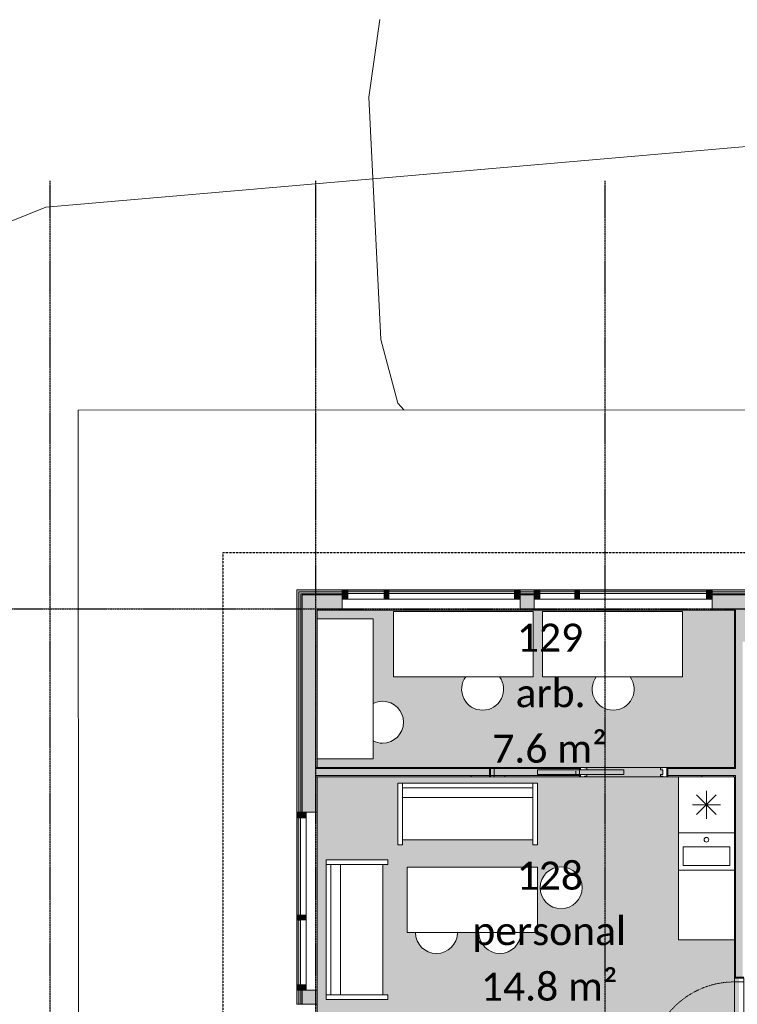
# Model space of a CAD drawing. Header units: millimetres. Extents: x -66110 to 16285, y -16697 to 38719.
# Tile 29 of 35: x -27778 to -20081, y 28160 to 38719. Entities that reach past the tile are written whole.
import ezdxf

# ---------------------------------------------------------------- set-up
doc = ezdxf.new("R2010")
doc.units = ezdxf.units.MM
for name, pattern in [('Dash 1mm', [2, 1, -1]), ('Grid Line', [5, 2, -1, 1, -1]), ('Overhead', [3.96875, 2.38125, -1.5875])]:
    doc.linetypes.add(name, pattern=pattern)
for name, color, linetype, lineweight, true_color in [('2119_70 Tennfjord barnehage SOSI UTM_lokal nullpunkt_dwg', 7, 'Continuous', 9, 0x767676), ('IfcFurniture', 9, 'Continuous', 9, 0x808080), ('K--DI---Høydekurve-KURVE', 9, 'Continuous', 25, 0x808080)]:
    doc.layers.add(name, color=color, linetype=linetype, lineweight=lineweight, true_color=true_color)
for name, color, linetype, lineweight in [('Curtain Panels', 7, 'Continuous', 9), ('Curtain Wall Mullions', 7, 'Continuous', 18), ('Doors', 7, 'Dash 1mm', 9), ('IfcAnnotation', 7, 'Continuous', 9), ('IfcCurtainWall', 7, 'Continuous', 9), ('IfcDoor', 7, 'Continuous', 9), ('IfcGrid', 7, 'Continuous', 9), ('IfcSlab', 7, 'Continuous', 9), ('IfcWall', 7, 'Continuous', 9), ('K--DI---Flateavgrensning', 7, 'Continuous', 25), ('Not Exported', 7, 'Continuous', 9)]:
    doc.layers.add(name, color=color, linetype=linetype, lineweight=lineweight)
doc.styles.add('Calibri', font='calibri.ttf', dxfattribs={"height": 300})
pattern_1 = [(0, (0, 0), (812.8, 203.2), [67.056, -542.544, 67.056, -542.544, -3251.2]), (0, (0, 0), (812.8, 203.2), [-1219.2, 67.056, -1152.144, 67.056, -542.544, -1422.4]), (0, (0, 0), (812.8, 203.2), [-3048, 67.056, -339.344, 67.056, -948.944]), (120, (304.8, 101.6), (-582.3764, 602.3054), [67.056, -542.544, 67.056, -542.544, -3251.2]), (120, (304.8, 101.6), (-582.3764, 602.3054), [-1219.2, 67.056, -1152.144, 67.056, -542.544, -1422.4]), (120, (304.8, 101.6), (-582.3764, 602.3054), [-3048, 67.056, -339.344, 67.056, -948.944]), (240, (406.4, 508), (-230.4236, -805.5054), [67.056, -542.544, 67.056, -542.544, -3251.2]), (240, (406.4, 508), (-230.4236, -805.5054), [-1219.2, 67.056, -1152.144, 67.056, -542.544, -1422.4]), (240, (406.4, 508), (-230.4236, -805.5054), [-3048, 67.056, -339.344, 67.056, -948.944])]

# ---------------------------------------------------------------- blocks, each defined once
blk = doc.blocks.new('ARK_2119_70_0_rvt-1-plan 01 eksist_ 200')
at = {"layer": 'IfcSlab'}
for p, q in [((-16213, 34538), (-27150, 34532)), ((-27150, 34532), (-27147, 25102))]:
    blk.add_line(p, q, dxfattribs=at)
blk = doc.blocks.new('2119_70 Tennfjord barnehage SOSI UTM_lokal nullpunkt_dwg-1701593-plan 01 eksist_ 200')
at = {"layer": 'K--DI---Flateavgrensning', "color": 8, "lineweight": 9, "true_color": 0x808080, "flags": 128}
blk.add_lwpolyline([(133461, 102029), (133535, 102094), (134217, 102277), (136814, 102403), (137646, 102288)], dxfattribs=at)
at = {"layer": 'K--DI---Høydekurve-KURVE', "lineweight": 9, "flags": 128}
blk.add_lwpolyline([(133701, 83711), (136324, 87231), (136964, 90356), (137075, 93054), (136312, 98064), (135635, 105870), (135260, 106803), (134127, 107659), (132893, 108331), (130436, 109053), (129799, 108972), (128390, 109325), (125514, 110207), (122792, 111227), (119960, 112863), (119114, 113182), (117762, 113387), (115599, 113403), (113458, 114001), (111560, 115361), (110966, 116473)], dxfattribs=at)
blk = doc.blocks.new('Skyvedør_enkel_innfelt - 10x21M-1583591-plan 01 eksist_ 200')
at = {"layer": 'Doors', "linetype": 'Continuous'}
for p, q in [((-462.5, 50), (-462.5, -50)), ((-420.5, 50), (-462.5, 50)), ((-420.5, 50), (-462.5, 50)), ((-462.5, 50), (-462.5, -50)), ((-420.5, 45), (-420.5, 50)), ((-420.5, 45), (-420.5, 50)), ((-395.5, 45), (-420.5, 45)), ((-395.5, 45), (-420.5, 45)), ((-420.5, -25), (-420.5, 25)), ((-420.5, 25), (-395.5, 25)), ((-395.5, 25), (-395.5, 45)), ((-395.5, 25), (-395.5, 45)), ((0, 25), (925, 25)), ((0, -25), (0, 25)), ((420.5, 45), (395.5, 45)), ((395.5, 45), (395.5, 25)), ((395.5, 25), (462.5, 25)), ((462.5, 50), (420.5, 50)), ((420.5, 50), (420.5, 45)), ((462.5, 25), (462.5, 50)), ((512.5, -10), (512.5, 25)), ((512.5, -10), (512.5, 25)), ((925, 25), (925, -25)), ((-462.5, -50), (-420.5, -50)), ((-462.5, -50), (-420.5, -50)), ((-395.5, -25), (-420.5, -25)), ((-420.5, -50), (-420.5, -45)), ((-420.5, -45), (-395.5, -45)), ((-420.5, -45), (-395.5, -45)), ((-420.5, -50), (-420.5, -45)), ((-395.5, -45), (-395.5, -25)), ((-395.5, -45), (-395.5, -25)), ((925, -25), (0, -25)), ((462.5, -25), (395.5, -25)), ((395.5, -25), (395.5, -45)), ((395.5, -45), (420.5, -45)), ((420.5, -45), (420.5, -50)), ((420.5, -50), (462.5, -50)), ((462.5, -50), (462.5, -25))]:
    blk.add_line(p, q, dxfattribs=at)
at = {"layer": 'Doors', "linetype": 'Continuous', "lineweight": 18}
for p, q in [((512.5, 50), (1437.5, 50)), ((1387.5, 50), (1387.5, -50)), ((1427.5, 50), (1427.5, -50)), ((1437.5, 50), (1437.5, -50)), ((1437.5, -50), (512.5, -50))]:
    blk.add_line(p, q, dxfattribs=at)
blk = doc.blocks.new('Dør Enkel - D10x21-1550208-plan 01 eksist_ 200')
at = {"layer": 'Doors', "linetype": 'Continuous'}
for p, q in [((-455, 50), (-495, 50)), ((-495, 50), (-495, -50)), ((-455, -50), (-455, 50)), ((455, -50), (455, 50)), ((495, 50), (455, 50)), ((495, -50), (495, 50)), ((-495, -50), (-455, -50)), ((455, -50), (455, -960)), ((455, -50), (495, -50))]:
    blk.add_line(p, q, dxfattribs=at)
at = {"layer": 'Doors'}
blk.add_arc((455, -50), 910, 180, 270, dxfattribs=at)
at = {"layer": 'IfcDoor'}
for p, q in [((-455, 50), (455, 50)), ((-455, -50), (455, -50))]:
    blk.add_line(p, q, dxfattribs=at)
blk = doc.blocks.new('_furniture_boks instance - _furniture_boks instance-1749317-plan 01 eksist_ 200')
at = {"layer": 'IfcFurniture'}
for p, q in [((300, 300), (-300, 300)), ((-300, 300), (-300, -300)), ((300, -300), (300, 300)), ((-300, -300), (300, -300))]:
    blk.add_line(p, q, dxfattribs=at)
blk = doc.blocks.new('_furniture_boks instance - _furniture_boks instance-1758777-plan 01 eksist_ 200')
at = {"layer": 'IfcFurniture'}
for p, q in [((575, 300), (-575, 300)), ((-575, 300), (-575, -300))]:
    blk.add_line(p, q, dxfattribs=at)
blk = doc.blocks.new('M_Sofa - 1500-1626027-plan 01 eksist_ 200')
at = {"layer": 'IfcFurniture'}
for p, q in [((-680, 476), (-629, 476)), ((-680, -184), (-680, 476)), ((-629, 476), (770, 476)), ((-629, 426), (-629, 476)), ((-629, 476), (-629, -184)), ((770, 426), (-629, 426)), ((770, 476), (770, 426)), ((770, 476), (820, 476)), ((770, -184), (770, 476)), ((820, 476), (820, -184)), ((770, 324), (-629, 324)), ((-629, -184), (-680, -184)), ((-629, -132), (770, -132)), ((820, -184), (770, -184))]:
    blk.add_line(p, q, dxfattribs=at)
blk = doc.blocks.new('_furniture_boks instance - _furniture_boks instance-1897657-plan 01 eksist_ 200')
at = {"layer": 'IfcFurniture'}
for p, q in [((-750, 300), (-750, -300)), ((750, -300), (750, 300)), ((-750, -300), (750, -300))]:
    blk.add_line(p, q, dxfattribs=at)
blk = doc.blocks.new('_furniture_boks instance - _furniture_boks instance-1897658-plan 01 eksist_ 200')
at = {"layer": 'IfcFurniture'}
for p, q in [((750, 350), (-750, 350)), ((-750, 350), (-750, -350)), ((750, -350), (750, 350)), ((-750, -350), (750, -350))]:
    blk.add_line(p, q, dxfattribs=at)
blk = doc.blocks.new('_furniture_boks instance - _furniture_boks instance-1749352-plan 01 eksist_ 200')
at = {"layer": 'IfcFurniture'}
for p, q in [((700, 350), (-700, 350)), ((-700, 350), (-700, -350)), ((700, -350), (700, 350)), ((-700, -350), (700, -350))]:
    blk.add_line(p, q, dxfattribs=at)
blk = doc.blocks.new('stol - stol-1629153-plan 01 eksist_ 200')
at = {"layer": 'IfcFurniture'}
for start, end in [(153.1559, 180), (0, 26.8441), (180, 0)]:
    blk.add_arc((31185, 23469), 225, start, end, dxfattribs=at)
blk = doc.blocks.new('stol1 - stol-1629168-plan 01 eksist_ 200')
at = {"layer": 'IfcFurniture'}
for start, end in [(53.5012, 180), (180, 306.4988)]:
    blk.add_arc((31185, 23469), 225, start, end, dxfattribs=at)
blk = doc.blocks.new('stol2 - stol-1629191-plan 01 eksist_ 200')
at = {"layer": 'IfcFurniture'}
for start, end in [(53.5012, 180), (180, 306.4988)]:
    blk.add_arc((31185, 23469), 225, start, end, dxfattribs=at)
blk = doc.blocks.new('stol3 - stol-1629218-plan 01 eksist_ 200')
at = {"layer": 'IfcFurniture'}
for start, end in [(90, 180), (180, 270)]:
    blk.add_arc((31185, 23469), 225, start, end, dxfattribs=at)
blk = doc.blocks.new('stol4 - stol-1629233-plan 01 eksist_ 200')
at = {"layer": 'IfcFurniture'}
for start, end in [(90, 180), (180, 270)]:
    blk.add_arc((31185, 23469), 225, start, end, dxfattribs=at)
blk = doc.blocks.new('stol5 - stol-1629248-plan 01 eksist_ 200')
at = {"layer": 'IfcFurniture'}
for start, end in [(0, 180), (180, 0)]:
    blk.add_arc((31185, 23469), 225, start, end, dxfattribs=at)
blk = doc.blocks.new('System Panel - Gf100-1673525-plan 01 eksist_ 200')
at = {"layer": 'IfcCurtainWall', "true_color": 0x80ffff}
blk.add_hatch(color=131, dxfattribs=at).paths.add_polyline_path([(-683, -13), (-683, -38), (682, -38), (682, -13), (-42, -13)])
at = {"layer": 'Curtain Panels'}
for p, q in [((-683, -13), (682, -13)), ((-683, -38), (-683, -13)), ((682, -38), (-683, -38)), ((682, -38), (682, -13))]:
    blk.add_line(p, q, dxfattribs=at)
blk = doc.blocks.new('Rectangular Mullion - 50x100 høyre-1673522-plan 01 eksist_ 200')
at = {"layer": 'IfcCurtainWall'}
for p, q in [((-20410, 32604.091763), (-21775, 32604.091763)), ((-20351, 32604.091763), (-20360, 32604.091763)), ((-21775, 32504.091763), (-20410, 32504.091763)), ((-20360, 32504.091763), (-20351, 32504.091763))]:
    blk.add_line(p, q, dxfattribs=at)
blk = doc.blocks.new('Rectangular Mullion - 50x100 venstre-1673124-plan 01 eksist_ 200')
at = {"layer": 'IfcCurtainWall', "lineweight": 18, "true_color": 0xa62f11}
h = blk.add_hatch(color=24, dxfattribs=at)
h.paths.add_polyline_path([(0, -50), (-1, -50), (0, 50)])
h.paths.add_polyline_path([(-10, -50), (-60, -50), (-60, 50), (-10, 50)])
at = {"layer": 'Curtain Wall Mullions'}
for p, q in [((-60, 50), (-60, -50)), ((-60, 50), (-10, 50)), ((-10, -50), (-10, 50)), ((0, 50), (-1, 50)), ((-1, 50), (-1, -50)), ((0, -50), (0, 50)), ((-60, -50), (-10, -50)), ((0, -50), (-1, -50))]:
    blk.add_line(p, q, dxfattribs=at)
blk = doc.blocks.new('Rectangular Mullion - 50x100 høyre-1673125-plan 01 eksist_ 200')
at = {"layer": 'IfcCurtainWall', "true_color": 0xa62f11}
h = blk.add_hatch(color=24, dxfattribs=at)
h.paths.add_polyline_path([(-10, -50), (-10, 50), (-60, 50), (-60, -50), (-57, -50)])
h.paths.add_polyline_path([(-1, -50), (0, -50), (-1, 50)])
at = {"layer": 'Curtain Wall Mullions'}
for p, q in [((-60, 50), (-60, -50)), ((-60, 50), (-10, 50)), ((-10, -50), (-10, 50)), ((0, 50), (-1, 50)), ((-1, 50), (-1, -50)), ((0, -50), (0, 50)), ((-60, -50), (-10, -50)), ((0, -50), (-1, -50))]:
    blk.add_line(p, q, dxfattribs=at)
blk = doc.blocks.new('System Panel - Gf100-1673526-plan 01 eksist_ 200')
at = {"layer": 'IfcCurtainWall', "true_color": 0x80ffff}
blk.add_hatch(color=131, dxfattribs=at).paths.add_polyline_path([(187.5, -37.5), (187.5, -12.5), (-187.5, -12.5), (-187.5, -37.5)])
at = {"layer": 'Curtain Panels'}
for p, q in [((-187.5, -12.5), (187.5, -12.5)), ((-187.5, -37.5), (-187.5, -12.5)), ((187.5, -37.5), (-187.5, -37.5)), ((187.5, -37.5), (187.5, -12.5))]:
    blk.add_line(p, q, dxfattribs=at)
blk = doc.blocks.new('Rectangular Mullion - 50x100 høyre-1673524-plan 01 eksist_ 200')
at = {"layer": 'IfcCurtainWall'}
for p, q in [((-22250, 32604.091763), (-22259, 32604.091763)), ((-21825, 32604.091763), (-22200, 32604.091763)), ((-22259, 32504.091763), (-22250, 32504.091763)), ((-22200, 32504.091763), (-21825, 32504.091763))]:
    blk.add_line(p, q, dxfattribs=at)
blk = doc.blocks.new('Rectangular Mullion - 50x100-1673122-plan 01 eksist_ 200')
at = {"layer": 'IfcCurtainWall', "lineweight": 18, "true_color": 0xa62f11}
blk.add_hatch(color=24, dxfattribs=at).paths.add_polyline_path([(25, -50), (-25, -50), (-25, 50), (25, 50)])
at = {"layer": 'Curtain Wall Mullions'}
for p, q in [((25, 50), (-25, 50)), ((-25, 50), (-25, -50)), ((25, 50), (25, -50)), ((-25, -50), (25, -50))]:
    blk.add_line(p, q, dxfattribs=at)
blk = doc.blocks.new('System Panel - Gf100-1674176-plan 01 eksist_ 200')
at = {"layer": 'IfcCurtainWall', "true_color": 0x80ffff}
blk.add_hatch(color=131, dxfattribs=at).paths.add_polyline_path([(-675, -13), (-675, -38), (675, -38), (675, -13), (480, -13)])
at = {"layer": 'Curtain Panels'}
for p, q in [((-675, -13), (675, -13)), ((-675, -38), (-675, -13)), ((675, -38), (-675, -38)), ((675, -38), (675, -13))]:
    blk.add_line(p, q, dxfattribs=at)
blk = doc.blocks.new('Rectangular Mullion - 50x100 høyre-1674173-plan 01 eksist_ 200')
at = {"layer": 'IfcCurtainWall'}
for p, q in [((-22470, 32604.091763), (-23820, 32604.091763)), ((-22411, 32604.091763), (-22420, 32604.091763)), ((-23820, 32504.091763), (-22470, 32504.091763)), ((-22420, 32504.091763), (-22411, 32504.091763))]:
    blk.add_line(p, q, dxfattribs=at)
blk = doc.blocks.new('Rectangular Mullion - 50x100 venstre-V6-plan 01 eksist_ 200')
at = {"layer": 'IfcCurtainWall', "lineweight": 18, "true_color": 0xa62f11}
blk.add_hatch(color=24, dxfattribs=at).paths.add_polyline_path([(-60, -50), (-60, 50), (-10, 50), (-10, -50), (-51, -50)])
at = {"layer": 'Curtain Wall Mullions'}
for p, q in [((-60, 50), (-60, -50)), ((-60, 50), (-10, 50)), ((-10, -50), (-10, 50)), ((0, 50), (-1, 50)), ((-1, 50), (-1, -50)), ((0, -50), (0, 50)), ((-60, -50), (-10, -50)), ((0, -50), (-1, -50))]:
    blk.add_line(p, q, dxfattribs=at)
blk = doc.blocks.new('Rectangular Mullion - 50x100 høyre-V7-plan 01 eksist_ 200')
at = {"layer": 'IfcCurtainWall', "true_color": 0xa62f11}
h = blk.add_hatch(color=24, dxfattribs=at)
h.paths.add_polyline_path([(-1, -50), (0, -50), (-1, 50)])
h.paths.add_polyline_path([(-10, -50), (-10, 50), (-60, 50), (-60, -50)])
at = {"layer": 'Curtain Wall Mullions'}
for p, q in [((-60, 50), (-60, -50)), ((-60, 50), (-10, 50)), ((-10, -50), (-10, 50)), ((0, 50), (-1, 50)), ((-1, 50), (-1, -50)), ((0, -50), (0, 50)), ((-60, -50), (-10, -50)), ((0, -50), (-1, -50))]:
    blk.add_line(p, q, dxfattribs=at)
blk = doc.blocks.new('System Panel - Gf100-1568728-plan 01 eksist_ 200')
at = {"layer": 'IfcCurtainWall', "true_color": 0x80ffff}
blk.add_hatch(color=131, dxfattribs=at).paths.add_polyline_path([(-195, -13), (-195, -38), (195, -38), (195, -13), (37, -13)])
at = {"layer": 'Curtain Panels'}
for p, q in [((-195, -13), (195, -13)), ((-195, -38), (-195, -13)), ((195, -38), (-195, -38)), ((195, -38), (195, -13))]:
    blk.add_line(p, q, dxfattribs=at)
blk = doc.blocks.new('Rectangular Mullion - 50x100 høyre-1674175-plan 01 eksist_ 200')
at = {"layer": 'IfcCurtainWall'}
for p, q in [((-24310, 32604.091763), (-24319, 32604.091763)), ((-23870, 32604.091763), (-24260, 32604.091763)), ((-24319, 32504.091763), (-24310, 32504.091763)), ((-24260, 32504.091763), (-23870, 32504.091763))]:
    blk.add_line(p, q, dxfattribs=at)
blk = doc.blocks.new('System Panel - Gf100-1672155-plan 01 eksist_ 200')
at = {"layer": 'IfcCurtainWall', "true_color": 0x80ffff}
blk.add_hatch(color=131, dxfattribs=at).paths.add_polyline_path([(-522, -13), (-522, -38), (522, -38), (522, -13), (-176, -13)])
at = {"layer": 'Curtain Panels'}
for p, q in [((-522, -13), (522, -13)), ((-522, -38), (-522, -13)), ((522, -38), (-522, -38)), ((522, -38), (522, -13))]:
    blk.add_line(p, q, dxfattribs=at)
blk = doc.blocks.new('Rectangular Mullion - 50x100 høyre-1672151-plan 01 eksist_ 200')
at = {"layer": 'IfcCurtainWall'}
for p, q in [((-14910, 32604.091763), (-15955, 32604.091763)), ((-14851, 32604.091763), (-14860, 32604.091763)), ((-15955, 32504.091763), (-14910, 32504.091763)), ((-14860, 32504.091763), (-14851, 32504.091763))]:
    blk.add_line(p, q, dxfattribs=at)
blk = doc.blocks.new('Rectangular Mullion - 50x100 venstre-1672156-plan 01 eksist_ 200')
at = {"layer": 'IfcCurtainWall', "lineweight": 18, "true_color": 0xa62f11}
blk.add_hatch(color=24, dxfattribs=at).paths.add_polyline_path([(-60, -50), (-60, 50), (-10, 50), (-10, -50)])
at = {"layer": 'Curtain Wall Mullions'}
for p, q in [((-60, 50), (-60, -50)), ((-60, 50), (-10, 50)), ((-10, -50), (-10, 50)), ((0, 50), (-1, 50)), ((-1, 50), (-1, -50)), ((0, -50), (0, 50)), ((-60, -50), (-10, -50)), ((0, -50), (-1, -50))]:
    blk.add_line(p, q, dxfattribs=at)
blk = doc.blocks.new('Rectangular Mullion - 50x100 høyre-V44-plan 01 eksist_ 200')
at = {"layer": 'IfcCurtainWall', "true_color": 0xa62f11}
blk.add_hatch(color=24, dxfattribs=at).paths.add_polyline_path([(-60, -50), (-10, -50), (-10, 50), (-60, 50)])
at = {"layer": 'Curtain Wall Mullions'}
for p, q in [((-60, 50), (-60, -50)), ((-60, 50), (-10, 50)), ((-10, -50), (-10, 50)), ((0, 50), (-1, 50)), ((-1, 50), (-1, -50)), ((0, -50), (0, 50)), ((-60, -50), (-10, -50)), ((0, -50), (-1, -50))]:
    blk.add_line(p, q, dxfattribs=at)
blk = doc.blocks.new('System Panel - Gf100-1672158-plan 01 eksist_ 200')
at = {"layer": 'IfcCurtainWall', "true_color": 0x80ffff}
blk.add_hatch(color=131, dxfattribs=at).paths.add_polyline_path([(192, -13), (-347, -13), (-347, -38), (347, -38), (347, -13)])
at = {"layer": 'Curtain Panels'}
for p, q in [((-347, -13), (347, -13)), ((-347, -38), (-347, -13)), ((347, -38), (-347, -38)), ((347, -38), (347, -13))]:
    blk.add_line(p, q, dxfattribs=at)
blk = doc.blocks.new('Rectangular Mullion - 50x100 høyre-1672153-plan 01 eksist_ 200')
at = {"layer": 'IfcCurtainWall'}
for p, q in [((-16750, 32604.091763), (-16759, 32604.091763)), ((-16005, 32604.091763), (-16700, 32604.091763)), ((-16759, 32504.091763), (-16750, 32504.091763)), ((-16700, 32504.091763), (-16005, 32504.091763))]:
    blk.add_line(p, q, dxfattribs=at)
blk = doc.blocks.new('Rectangular Mullion - 50x100-1672154-plan 01 eksist_ 200')
at = {"layer": 'IfcCurtainWall', "lineweight": 18, "true_color": 0xa62f11}
blk.add_hatch(color=24, dxfattribs=at).paths.add_polyline_path([(25, 50), (25, -50), (-25, -50), (-25, 50)])
at = {"layer": 'Curtain Wall Mullions'}
for p, q in [((25, 50), (-25, 50)), ((-25, 50), (-25, -50)), ((25, 50), (25, -50)), ((-25, -50), (25, -50))]:
    blk.add_line(p, q, dxfattribs=at)
blk = doc.blocks.new('fast_innredning_kjøl_frys - fast_innredning_kjøl_frys-1326406-plan 01 eksist_ 200')
at = {"layer": 'IfcAnnotation', "color": 8, "true_color": 0x808080}
for p, q in [((-300, 300), (300, 300)), ((-300, -300), (-300, 300)), ((300, 300), (300, -300)), ((-106, -106), (106, 106)), ((106, -106), (-106, 106)), ((0, -150), (0, 150)), ((-150, 0), (150, 0)), ((300, -300), (-300, -300))]:
    blk.add_line(p, q, dxfattribs=at)
blk = doc.blocks.new('fast_innredning_vask_små - fast_innredning_vask_små-1326419-plan 01 eksist_ 200')
at = {"layer": 'IfcAnnotation', "color": 8, "true_color": 0x808080}
for p, q in [((-300, 100), (300, 100)), ((-300, -300), (-300, 100)), ((300, 100), (300, -300)), ((-250, -250), (-250, -50)), ((-250, -50), (250, -50)), ((250, -50), (250, -250)), ((300, -300), (-300, -300)), ((250, -250), (-250, -250))]:
    blk.add_line(p, q, dxfattribs=at)
blk.add_circle((0, 25), 25, dxfattribs=at)

msp = doc.modelspace()

# ---------------------------------------------------------------- hatches: boundary and pattern name
at = {"layer": 'IfcWall', "true_color": 0xa62f11}
h = msp.add_hatch(color=24, dxfattribs=at)
h.paths.add_polyline_path([(-24785, 20902), (-24785, 22100), (-24804, 22100), (-24804, 20902)])
h.paths.add_polyline_path([(-24785, 24010), (-24785, 25640), (-24804, 25640), (-24804, 24010)])
h.paths.add_polyline_path([(-24804, 26850), (-24785, 26850), (-24785, 27150), (-24804, 27150), (-24804, 27139)])
h.paths.add_polyline_path([(-24785, 30388), (-24785, 32604), (-24804, 32604), (-24804, 30388)])
h = msp.add_hatch(color=24, dxfattribs=at)
h.paths.add_polyline_path([(-20113, 32585), (-19915, 32585), (-19915, 32604), (-20337, 32604), (-20337, 32585)])
h.paths.add_polyline_path([(-24762, 32585), (-24633, 32585), (-24633, 32604), (-24785, 32604), (-24785, 32585)])
at = {"layer": 'IfcWall', "true_color": 0xf0f0f0}
h = msp.add_hatch(color=7, dxfattribs=at)
h.paths.add_polyline_path([(-24762, 20883), (-24762, 22100), (-24785, 22100), (-24785, 20883)])
h.paths.add_polyline_path([(-24762, 24010), (-24762, 25640), (-24785, 25640), (-24785, 24010)])
h.paths.add_polyline_path([(-24762, 26850), (-24762, 27150), (-24785, 27150), (-24785, 26850)])
h.paths.add_polyline_path([(-24762, 30388), (-24762, 32585), (-24785, 32585), (-24785, 30388)])
h = msp.add_hatch(color=7, dxfattribs=at)
h.paths.add_polyline_path([(-20337, 32562), (-19938, 32562), (-19938, 32585), (-20337, 32585)])
h.paths.add_polyline_path([(-24762, 32562), (-24633, 32562), (-24633, 32585), (-24762, 32585)])
at = {"layer": 'IfcWall', "true_color": 0x787878}
h = msp.add_hatch(color=8, dxfattribs=at)
h.paths.add_polyline_path([(-24750, 20860), (-24750, 22100), (-24762, 22100), (-24762, 20860)])
h.paths.add_polyline_path([(-24750, 24010), (-24750, 25640), (-24762, 25640), (-24762, 24010)])
h.paths.add_polyline_path([(-24750, 26850), (-24750, 27150), (-24762, 27150), (-24762, 26850)])
h.paths.add_polyline_path([(-24750, 30388), (-24750, 32562), (-24762, 32562), (-24762, 30388)])
h = msp.add_hatch(color=8, dxfattribs=at)
h.paths.add_polyline_path([(-20100, 32550), (-19950, 32550), (-19950, 32562), (-20337, 32562), (-20337, 32550), (-20113, 32550)])
h.paths.add_polyline_path([(-24633, 32550), (-24633, 32562), (-24750, 32562), (-24750, 32550)])
at = {"layer": 'IfcWall', "true_color": 0xffffcd}
h = msp.add_hatch(color=7, dxfattribs=at)
h.paths.add_polyline_path([(-24750, 20848), (-24600, 20848), (-24600, 22100), (-24750, 22100), (-24750, 20860)])
h.paths.add_polyline_path([(-24750, 24010), (-24600, 24010), (-24600, 25640), (-24750, 25640), (-24750, 24137)])
h.paths.add_polyline_path([(-24750, 26850), (-24600, 26850), (-24600, 27150), (-24750, 27150), (-24750, 27139)])
h.paths.add_polyline_path([(-24750, 30388), (-24600, 30388), (-24600, 32251), (-24633, 32251), (-24633, 32550), (-24750, 32550), (-24750, 30570)])
at = {"layer": 'IfcWall', "true_color": 0xa62f11}
h = msp.add_hatch(color=24, dxfattribs=at)
h.paths.add_polyline_path([(-20337, 32585), (-20337, 32604), (-20350, 32604), (-20350, 32585)])
h.paths.add_polyline_path([(-22338, 32585), (-22260, 32585), (-22260, 32604), (-22410, 32604), (-22410, 32585)])
h.paths.add_polyline_path([(-24633, 32585), (-24320, 32585), (-24320, 32604), (-24633, 32604)])
at = {"layer": 'IfcWall', "true_color": 0xf0f0f0}
h = msp.add_hatch(color=7, dxfattribs=at)
h.paths.add_polyline_path([(-20337, 32562), (-20337, 32585), (-20350, 32585), (-20350, 32562)])
h.paths.add_polyline_path([(-22338, 32562), (-22260, 32562), (-22260, 32585), (-22410, 32585), (-22410, 32562)])
h.paths.add_polyline_path([(-24591, 32562), (-24320, 32562), (-24320, 32585), (-24633, 32585), (-24633, 32562)])
at = {"layer": 'IfcWall', "true_color": 0x787878}
h = msp.add_hatch(color=8, dxfattribs=at)
h.paths.add_polyline_path([(-20337, 32550), (-20337, 32562), (-20350, 32562), (-20350, 32550)])
h.paths.add_polyline_path([(-22260, 32550), (-22260, 32562), (-22410, 32562), (-22410, 32550), (-22338, 32550)])
h.paths.add_polyline_path([(-24320, 32550), (-24320, 32562), (-24633, 32562), (-24633, 32550), (-24588, 32550)])
at = {"layer": 'IfcWall', "true_color": 0xffffcd}
for points in [[(-24600, 32251), (-24600, 32550), (-24633, 32550), (-24633, 32251)], [(-20100, 32400), (-20100, 32550), (-20337, 32550), (-20337, 32400), (-20113, 32400)], [(-19950, 32050), (-19950, 32550), (-20100, 32550), (-20100, 32050), (-20013, 32050)]]:
    msp.add_hatch(color=7, dxfattribs=at).paths.add_polyline_path(points)
h = msp.add_hatch(color=7, dxfattribs=at)
h.paths.add_polyline_path([(-20337, 32400), (-20337, 32550), (-20350, 32550), (-20350, 32400)])
h.paths.add_polyline_path([(-22338, 32400), (-22260, 32400), (-22260, 32550), (-22410, 32550), (-22410, 32400)])
h.paths.add_polyline_path([(-24600, 32400), (-24320, 32400), (-24320, 32550), (-24600, 32550)])
at = {"layer": 'IfcWall', "true_color": 0x787878}
h = msp.add_hatch(dxfattribs=at)
h.set_pattern_fill('FP_1', color=8, style=0, pattern_type=2)
h.set_pattern_definition(pattern_1)
h.paths.add_polyline_path([(-24588, 32251), (-24588, 32400), (-24600, 32400), (-24600, 32251)])
h = msp.add_hatch(dxfattribs=at)
h.set_pattern_fill('FP_1', color=8, style=0, pattern_type=2)
h.set_pattern_definition(pattern_1)
h.paths.add_polyline_path([(-20337, 32388), (-20337, 32400), (-20350, 32400), (-20350, 32388)])
h.paths.add_polyline_path([(-22410, 32388), (-22260, 32388), (-22260, 32400), (-22410, 32400)])
h.paths.add_polyline_path([(-24320, 32388), (-24320, 32400), (-24588, 32400), (-24588, 32388)])
h = msp.add_hatch(dxfattribs=at)
h.set_pattern_fill('FP_1', color=8, style=0, pattern_type=2)
h.set_pattern_definition(pattern_1)
h.paths.add_polyline_path([(-20337, 32400), (-20337, 32388), (-20113, 32388), (-20113, 32400)])
h = msp.add_hatch(dxfattribs=at)
h.set_pattern_fill('FP_1', color=8, style=0, pattern_type=2)
h.set_pattern_definition(pattern_1)
h.paths.add_polyline_path([(-20113, 32050), (-20100, 32050), (-20100, 32400), (-20113, 32400), (-20113, 32286)])
h = msp.add_hatch(dxfattribs=at)
h.set_pattern_fill('FP_1', color=8, style=0, pattern_type=2)
h.set_pattern_definition(pattern_1)
h.paths.add_polyline_path([(-24588, 20786), (-24588, 22100), (-24600, 22100), (-24600, 20786), (-24591, 20786)])
h.paths.add_polyline_path([(-24588, 24010), (-24588, 24700), (-24600, 24700), (-24600, 24010)])
h.paths.add_polyline_path([(-24588, 24850), (-24588, 25640), (-24600, 25640), (-24600, 24850)])
h.paths.add_polyline_path([(-24588, 26850), (-24588, 27150), (-24600, 27150), (-24600, 26850)])
h.paths.add_polyline_path([(-24588, 30388), (-24588, 30600), (-24600, 30600), (-24600, 30388)])
h.paths.add_polyline_path([(-24588, 30700), (-24588, 32251), (-24600, 32251), (-24600, 30700)])
h = msp.add_hatch(dxfattribs=at)
h.set_pattern_fill('FP_1', color=8, style=0, pattern_type=2)
h.set_pattern_definition(pattern_1)
h.paths.add_polyline_path([(-20100, 24850), (-20100, 25890), (-20113, 25890), (-20113, 24850)])
h.paths.add_polyline_path([(-20100, 26900), (-20100, 27175), (-20113, 27175), (-20113, 26900)])
h.paths.add_polyline_path([(-20113, 27275), (-20100, 27275), (-20100, 27440), (-20113, 27440), (-20113, 27288)])
h.paths.add_polyline_path([(-20113, 28450), (-20100, 28450), (-20100, 30612), (-20113, 30612), (-20113, 30000)])
h.paths.add_polyline_path([(-20113, 30687), (-20100, 30687), (-20100, 32050), (-20113, 32050), (-20113, 30700)])
at = {"layer": 'IfcWall', "true_color": 0xffffcd}
h = msp.add_hatch(color=7, dxfattribs=at)
h.paths.add_polyline_path([(-20025, 24825), (-20025, 25890), (-20100, 25890), (-20100, 24825), (-20085, 24825)])
h.paths.add_polyline_path([(-20025, 26900), (-20025, 27440), (-20100, 27440), (-20100, 26900)])
h.paths.add_polyline_path([(-20025, 28450), (-20025, 32050), (-20100, 32050), (-20100, 28450)])
at = {"layer": 'IfcWall', "true_color": 0x787878}
h = msp.add_hatch(dxfattribs=at)
h.set_pattern_fill('FP_1', color=8, style=0, pattern_type=2)
h.set_pattern_definition(pattern_1)
h.paths.add_polyline_path([(-21773, 30687), (-21773, 30700), (-24600, 30700), (-24600, 30687), (-22338, 30687)])
h.paths.add_polyline_path([(-20828, 30687), (-20113, 30687), (-20113, 30700), (-20828, 30700)])
at = {"layer": 'IfcWall', "true_color": 0xffffcd}
h = msp.add_hatch(color=7, dxfattribs=at)
h.paths.add_polyline_path([(-21773, 30612), (-21773, 30687), (-24600, 30687), (-24600, 30612), (-22338, 30612)])
h.paths.add_polyline_path([(-20828, 30612), (-20100, 30612), (-20100, 30687), (-20828, 30687)])
at = {"layer": 'IfcWall', "true_color": 0x787878}
h = msp.add_hatch(dxfattribs=at)
h.set_pattern_fill('FP_1', color=8, style=0, pattern_type=2)
h.set_pattern_definition(pattern_1)
h.paths.add_polyline_path([(-20713, 30600), (-20113, 30600), (-20113, 30612), (-20828, 30612), (-20828, 30600)])
h.paths.add_polyline_path([(-24269, 30600), (-21773, 30600), (-21773, 30612), (-24600, 30612), (-24600, 30600), (-24588, 30600)])
at = {"layer": 'IfcWall', "true_color": 0xa62f11}
h = msp.add_hatch(color=24, dxfattribs=at)
h.paths.add_polyline_path([(-24785, 28160), (-24785, 28310), (-24804, 28310), (-24804, 28160)])
h.paths.add_polyline_path([(-24804, 30220), (-24785, 30220), (-24785, 30388), (-24804, 30388)])
at = {"layer": 'IfcWall', "true_color": 0xf0f0f0}
h = msp.add_hatch(color=7, dxfattribs=at)
h.paths.add_polyline_path([(-24762, 28160), (-24762, 28310), (-24785, 28310), (-24785, 28160)])
h.paths.add_polyline_path([(-24785, 30220), (-24762, 30220), (-24762, 30388), (-24785, 30388)])
at = {"layer": 'IfcWall', "true_color": 0x787878}
h = msp.add_hatch(color=8, dxfattribs=at)
h.paths.add_polyline_path([(-24750, 28160), (-24750, 28310), (-24762, 28310), (-24762, 28160)])
h.paths.add_polyline_path([(-24762, 30220), (-24750, 30220), (-24750, 30388), (-24762, 30388)])
at = {"layer": 'IfcWall', "true_color": 0xffffcd}
h = msp.add_hatch(color=7, dxfattribs=at)
h.paths.add_polyline_path([(-24750, 28160), (-24600, 28160), (-24600, 28310), (-24750, 28310)])
h.paths.add_polyline_path([(-24750, 30220), (-24600, 30220), (-24600, 30388), (-24750, 30388)])
at = {"layer": 'IfcWall', "true_color": 0x787878}
h = msp.add_hatch(dxfattribs=at)
h.set_pattern_fill('FP_1', color=8, style=0, pattern_type=2)
h.set_pattern_definition(pattern_1)
h.paths.add_polyline_path([(-24600, 28160), (-24588, 28160), (-24588, 28310), (-24600, 28310)])
h.paths.add_polyline_path([(-24600, 30220), (-24588, 30220), (-24588, 30388), (-24600, 30388)])
at = {"layer": 'Not Exported', "true_color": 0xefe6fa}
h = msp.add_hatch(color=7, dxfattribs=at)
h.paths.add_polyline_path([(-21050, 30650), (-20880, 30650), (-20880, 30675), (-20905, 30675), (-20905, 30695), (-20880, 30695), (-20880, 30700), (-20838, 30700), (-20838, 30650), (-20828, 30650), (-20828, 30700), (-20113, 30700), (-20113, 32388), (-24588, 32388), (-24588, 32294), (-23988, 32294), (-23988, 31386), (-23984, 31388), (-23936, 31405), (-23886, 31410), (-23836, 31405), (-23789, 31388), (-23746, 31361), (-23710, 31326), (-23683, 31283), (-23667, 31235), (-23661, 31185), (-23667, 31135), (-23683, 31088), (-23710, 31045), (-23746, 31009), (-23789, 30983), (-23836, 30966), (-23886, 30960), (-23936, 30966), (-23988, 30983), (-23988, 30794), (-24588, 30794), (-24588, 30700), (-21773, 30700), (-21773, 30650), (-21696, 30650)])
h.paths.add_polyline_path([(-21763, 30675), (-21763, 30700), (-21721, 30700), (-21721, 30695), (-21696, 30695), (-21696, 30675), (-21721, 30675)])
h.paths.add_polyline_path([(-21413, 31314), (-21463, 31320), (-21511, 31336), (-21553, 31363), (-21589, 31399), (-21616, 31441), (-21632, 31489), (-21638, 31539), (-21632, 31589), (-21616, 31637), (-21596, 31672), (-22169, 31672), (-22169, 32372), (-20669, 32372), (-20669, 31672), (-21233, 31672), (-21210, 31637), (-21194, 31589), (-21188, 31539), (-21194, 31489), (-21210, 31441), (-21237, 31399), (-21273, 31363), (-21315, 31336), (-21363, 31320)])
h.paths.add_polyline_path([(-22813, 31314), (-22868, 31321), (-22911, 31336), (-22953, 31363), (-22989, 31399), (-23016, 31441), (-23032, 31489), (-23038, 31539), (-23032, 31589), (-23016, 31637), (-22996, 31672), (-23769, 31672), (-23769, 32372), (-22269, 32372), (-22269, 31672), (-22633, 31672), (-22610, 31637), (-22594, 31589), (-22588, 31539), (-22594, 31489), (-22610, 31441), (-22637, 31399), (-22673, 31363), (-22715, 31336), (-22763, 31320)])
h = msp.add_hatch(color=7, dxfattribs=at)
h.paths.add_polyline_path([(-23625, 27300), (-23500, 27300), (-23500, 27800), (-22000, 27800), (-22000, 27300), (-20113, 27300), (-20113, 27440), (-20063, 27440), (-20063, 28450), (-20113, 28450), (-20113, 28850), (-20713, 28850), (-20713, 30600), (-20828, 30600), (-20828, 30650), (-20838, 30650), (-20838, 30600), (-20880, 30600), (-20880, 30605), (-20905, 30605), (-20905, 30625), (-20880, 30625), (-20880, 30650), (-21773, 30650), (-21773, 30600), (-24588, 30600), (-24588, 27300), (-24159, 27300)])
h.paths.add_polyline_path([(-21675, 27311), (-21725, 27317), (-21772, 27333), (-21815, 27360), (-21851, 27396), (-21877, 27439), (-21894, 27486), (-21900, 27536), (-21894, 27586), (-21877, 27634), (-21851, 27676), (-21815, 27712), (-21772, 27739), (-21725, 27756), (-21675, 27761), (-21625, 27756), (-21577, 27739), (-21534, 27712), (-21499, 27676), (-21472, 27634), (-21455, 27586), (-21450, 27536), (-21455, 27486), (-21472, 27439), (-21499, 27396), (-21534, 27360), (-21577, 27333), (-21625, 27317)])
h.paths.add_polyline_path([(-23830, 28210), (-24490, 28210), (-24490, 29710), (-23830, 29710), (-23830, 29659), (-23882, 29659), (-23882, 28261), (-23830, 28261)])
h.paths.add_polyline_path([(-22629, 28705), (-22679, 28711), (-22726, 28727), (-22769, 28754), (-22805, 28790), (-22831, 28832), (-22848, 28880), (-22854, 28930), (-23084, 28930), (-23089, 28880), (-23106, 28832), (-23133, 28790), (-23168, 28754), (-23211, 28727), (-23259, 28711), (-23309, 28705), (-23359, 28711), (-23406, 28727), (-23449, 28754), (-23485, 28790), (-23511, 28832), (-23528, 28880), (-23534, 28930), (-23623, 28930), (-23623, 29630), (-22223, 29630), (-22223, 28930), (-22404, 28930), (-22409, 28880), (-22426, 28832), (-22453, 28790), (-22488, 28754), (-22531, 28727), (-22579, 28711)])
h.paths.add_polyline_path([(-21972, 29185), (-22022, 29191), (-22069, 29208), (-22112, 29235), (-22147, 29270), (-22174, 29313), (-22191, 29360), (-22197, 29410), (-22191, 29460), (-22174, 29508), (-22147, 29551), (-22112, 29586), (-22069, 29613), (-22022, 29630), (-21972, 29635), (-21921, 29630), (-21874, 29613), (-21831, 29586), (-21796, 29551), (-21769, 29508), (-21752, 29460), (-21747, 29410), (-21752, 29360), (-21769, 29313), (-21796, 29270), (-21831, 29235), (-21874, 29208), (-21921, 29191)])
h.paths.add_polyline_path([(-23723, 29870), (-23723, 30530), (-22223, 30530), (-22223, 29870), (-22273, 29870), (-22273, 29922), (-23672, 29922), (-23672, 29870)])
h.paths.add_polyline_path([(-21763, 30600), (-21763, 30625), (-21696, 30625), (-21696, 30605), (-21721, 30605), (-21721, 30600)])

# ---------------------------------------------------------------- linework, layer by layer
at = {"layer": 'IfcAnnotation', "linetype": 'Overhead', "lineweight": 25}
for p, q in [((-25600, 33000), (-25600, 20902)), ((-12131, 33000), (-25600, 33000))]:
    msp.add_line(p, q, dxfattribs=at)
at = {"layer": 'IfcGrid', "color": 9, "linetype": 'Grid Line', "lineweight": 25, "true_color": 0xc0c0c0}
for p, q in [((-27450, 34992), (-27450, 36992)), ((-24600, 34992), (-24600, 36992)), ((-21500, 34992), (-21500, 36992)), ((-27450, -6068), (-27450, 34992)), ((-24600, -6068), (-24600, 34992)), ((-21500, -6068), (-21500, 34992)), ((-54932, 32400), (4530, 32400))]:
    msp.add_line(p, q, dxfattribs=at)
at = {"layer": 'IfcWall', "lineweight": 18}
for p, q in [((-24804, 32604), (-24804, 30220)), ((-24804, 32604), (-24320, 32604)), ((-24320, 32388), (-24320, 32604)), ((-22260, 32604), (-22410, 32604)), ((-22410, 32388), (-22410, 32604)), ((-22260, 32388), (-22260, 32604)), ((-19896, 32604), (-20350, 32604)), ((-20350, 32388), (-20350, 32604)), ((-24588, 32388), (-24588, 30700)), ((-24588, 32388), (-24320, 32388)), ((-22260, 32388), (-22410, 32388)), ((-20113, 32388), (-20350, 32388)), ((-20113, 32388), (-20113, 30700)), ((-21773, 30700), (-24588, 30700)), ((-21773, 30600), (-21773, 30700)), ((-20113, 30700), (-20828, 30700)), ((-20828, 30700), (-20828, 30600)), ((-24588, 30600), (-24588, 30220)), ((-24588, 30600), (-21773, 30600)), ((-20828, 30600), (-20713, 30600)), ((-24588, 30220), (-24804, 30220)), ((-20113, 30000), (-20113, 28450)), ((-20113, 28450), (-20013, 28450)), ((-24804, 28160), (-24804, 28310)), ((-24588, 28310), (-24804, 28310)), ((-24588, 28160), (-24588, 28310)), ((-24588, 28160), (-24804, 28160))]:
    msp.add_line(p, q, dxfattribs=at)
at = {"layer": 'IfcWall'}
for p, q in [((-24785, 32585), (-24785, 30220)), ((-24785, 32585), (-24320, 32585)), ((-24762, 32562), (-24762, 30220)), ((-24762, 32562), (-24320, 32562)), ((-24750, 32550), (-24750, 30220)), ((-24750, 32550), (-24320, 32550)), ((-22260, 32585), (-22410, 32585)), ((-22260, 32562), (-22410, 32562)), ((-22260, 32550), (-22410, 32550)), ((-19915, 32585), (-20350, 32585)), ((-19938, 32562), (-20350, 32562)), ((-19950, 32550), (-20350, 32550)), ((-24600, 32400), (-24600, 30687)), ((-24320, 32400), (-24600, 32400)), ((-22410, 32388), (-24320, 32388)), ((-22260, 32400), (-22410, 32400)), ((-20350, 32388), (-22260, 32388)), ((-20100, 32400), (-20350, 32400)), ((-20100, 30687), (-20100, 32400)), ((-24600, 30700), (-24588, 30700)), ((-21773, 30687), (-24600, 30687)), ((-20100, 30687), (-20828, 30687)), ((-24600, 30612), (-24600, 30220)), ((-21773, 30612), (-24600, 30612)), ((-24600, 30600), (-24588, 30600)), ((-20100, 30612), (-20828, 30612)), ((-20100, 28450), (-20100, 30612)), ((-24588, 30220), (-24588, 28310)), ((-24785, 28310), (-24785, 28160)), ((-24762, 28310), (-24762, 28160)), ((-24750, 28310), (-24750, 28160)), ((-24600, 28310), (-24600, 28160)), ((-24588, 28160), (-24588, 27350))]:
    msp.add_line(p, q, dxfattribs=at)
at = {"layer": 'Not Exported', "flags": 128}
for points in [[(-24588, 32388), (-24588, 30700), (-20113, 30700), (-20113, 31993), (-20113, 32146), (-20113, 32388)], [(-24588, 30600), (-24588, 27300), (-20113, 27300), (-20113, 28800), (-20113, 30600)]]:
    msp.add_lwpolyline(points, close=True, dxfattribs=at)

# ---------------------------------------------------------------- block references
at = {"lineweight": 5}
msp.add_blockref('ARK_2119_70_0_rvt-1-plan 01 eksist_ 200', (0, 0), dxfattribs=at)
at = {"layer": '2119_70 Tennfjord barnehage SOSI UTM_lokal nullpunkt_dwg', "color": 8, "lineweight": 15, "true_color": 0x808080, "rotation": 90.00000000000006}
msp.add_blockref('2119_70 Tennfjord barnehage SOSI UTM_lokal nullpunkt_dwg-1701593-plan 01 eksist_ 200', (78371, -98927), dxfattribs=at)
at = {"layer": 'Curtain Panels'}
for name, p, rotation in [('System Panel - Gf100-1568728-plan 01 eksist_ 200', (-24065, 32554), 180), ('System Panel - Gf100-1674176-plan 01 eksist_ 200', (-23145, 32554), 180), ('System Panel - Gf100-1673526-plan 01 eksist_ 200', (-22013, 32554), 180), ('System Panel - Gf100-1673525-plan 01 eksist_ 200', (-21093, 32554), 180), ('System Panel - Gf100-1672155-plan 01 eksist_ 200', (-24754, 29637), 270.0000000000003), ('System Panel - Gf100-1672158-plan 01 eksist_ 200', (-24754, 28717), 270.0000000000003)]:
    msp.add_blockref(name, p, dxfattribs=dict(at, rotation=rotation))
at = {"layer": 'Curtain Wall Mullions', "extrusion": (0, 0, -1)}
for name, p in [('Rectangular Mullion - 50x100 venstre-V6-plan 01 eksist_ 200', (24320, 32554)), ('Rectangular Mullion - 50x100-1673122-plan 01 eksist_ 200', (23845, 32554)), ('Rectangular Mullion - 50x100 venstre-1673124-plan 01 eksist_ 200', (22260, 32554)), ('Rectangular Mullion - 50x100-1673122-plan 01 eksist_ 200', (21800, 32554))]:
    msp.add_blockref(name, p, dxfattribs=at)
at = {"layer": 'Curtain Wall Mullions', "extrusion": (0, 0, -1), "rotation": 269.9999999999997}
for name, p in [('Rectangular Mullion - 50x100-1672154-plan 01 eksist_ 200', (24754, 29090)), ('Rectangular Mullion - 50x100 venstre-1672156-plan 01 eksist_ 200', (24754, 28310))]:
    msp.add_blockref(name, p, dxfattribs=at)
at = {"layer": 'Doors', "linetype": 'Continuous', "lineweight": 18, "rotation": 180}
msp.add_blockref('Skyvedør_enkel_innfelt - 10x21M-1583591-plan 01 eksist_ 200', (-21300, 30650), dxfattribs=at)
at = {"layer": 'IfcAnnotation', "color": 8, "true_color": 0x808080, "rotation": 90.00000000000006}
msp.add_blockref('fast_innredning_kjøl_frys - fast_innredning_kjøl_frys-1326406-plan 01 eksist_ 200', (-20413, 30300), dxfattribs=at)
at = {"layer": 'IfcAnnotation', "color": 8, "true_color": 0x808080}
msp.add_blockref('fast_innredning_vask_små - fast_innredning_vask_små-1326419-plan 01 eksist_ 200', (-20413, 29900), dxfattribs=at)
at = {"layer": 'IfcCurtainWall'}
for name, p in [('Rectangular Mullion - 50x100 høyre-1674175-plan 01 eksist_ 200', (0, 0)), ('Rectangular Mullion - 50x100 høyre-1674173-plan 01 eksist_ 200', (0, 0)), ('Rectangular Mullion - 50x100 høyre-V7-plan 01 eksist_ 200', (-22410, 32554)), ('Rectangular Mullion - 50x100 høyre-1673524-plan 01 eksist_ 200', (0, 0)), ('Rectangular Mullion - 50x100 høyre-1673522-plan 01 eksist_ 200', (0, 0)), ('Rectangular Mullion - 50x100 høyre-1673125-plan 01 eksist_ 200', (-20350, 32554))]:
    msp.add_blockref(name, p, dxfattribs=at)
for name, p, rotation in [('Rectangular Mullion - 50x100 høyre-V44-plan 01 eksist_ 200', (-24754, 30220), 90.00000000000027), ('Rectangular Mullion - 50x100 høyre-1672151-plan 01 eksist_ 200', (7800, 45070), 90.00000000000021), ('Rectangular Mullion - 50x100 høyre-1672153-plan 01 eksist_ 200', (7800, 45070), 90.00000000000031)]:
    msp.add_blockref(name, p, dxfattribs=dict(at, rotation=rotation))
at = {"layer": 'IfcDoor', "rotation": 269.9999999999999}
msp.add_blockref('Dør Enkel - D10x21-1550208-plan 01 eksist_ 200', (-20063, 27945), dxfattribs=at)
at = {"layer": 'IfcFurniture'}
for name, p, rotation in [('_furniture_boks instance - _furniture_boks instance-1897658-plan 01 eksist_ 200', (-23019, 32022), 180), ('_furniture_boks instance - _furniture_boks instance-1897658-plan 01 eksist_ 200', (-21419, 32022), 180), ('_furniture_boks instance - _furniture_boks instance-1897657-plan 01 eksist_ 200', (-24288, 31544), 89.99999999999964), ('stol1 - stol-1629168-plan 01 eksist_ 200', (656, 354), 90.00000000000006), ('stol2 - stol-1629191-plan 01 eksist_ 200', (2056, 354), 90.00000000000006), ('stol - stol-1629153-plan 01 eksist_ 200', (-417, 0), 90.00000000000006), ('_furniture_boks instance - _furniture_boks instance-1758777-plan 01 eksist_ 200', (-20413, 29425), 89.99999999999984), ('M_Sofa - 1500-1626027-plan 01 eksist_ 200', (-24014, 28890), 89.99999999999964), ('_furniture_boks instance - _furniture_boks instance-1749352-plan 01 eksist_ 200', (-22923, 29280), 180), ('stol5 - stol-1629248-plan 01 eksist_ 200', (1498, -1775), 90.00000000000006), ('stol3 - stol-1629218-plan 01 eksist_ 200', (161, -2255), 90.00000000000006), ('stol4 - stol-1629233-plan 01 eksist_ 200', (841, -2255), 90.00000000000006)]:
    msp.add_blockref(name, p, dxfattribs=dict(at, rotation=rotation))
for name, p in [('M_Sofa - 1500-1626027-plan 01 eksist_ 200', (-23043, 30054)), ('_furniture_boks instance - _furniture_boks instance-1749317-plan 01 eksist_ 200', (-20413, 30300))]:
    msp.add_blockref(name, p, dxfattribs=at)

# ---------------------------------------------------------------- texts
at = {"layer": 'Not Exported', "char_height": 300, "attachment_point": 1, "style": 'Calibri'}
for s, insert, width in [('129', (-22446, 32242), 913.92), ('arb.', (-22459, 31646), 945.99), ('7.6 m²', (-22710, 31051), 1555.27), ('128', (-22447, 29690), 913.92), ('personal', (-22923, 29095), 2068.35), ('14.8 m²', (-22831, 28500), 1859.91)]:
    msp.add_mtext(s, dxfattribs=dict(at, insert=insert, width=width))

doc.saveas('drawing.dxf')
